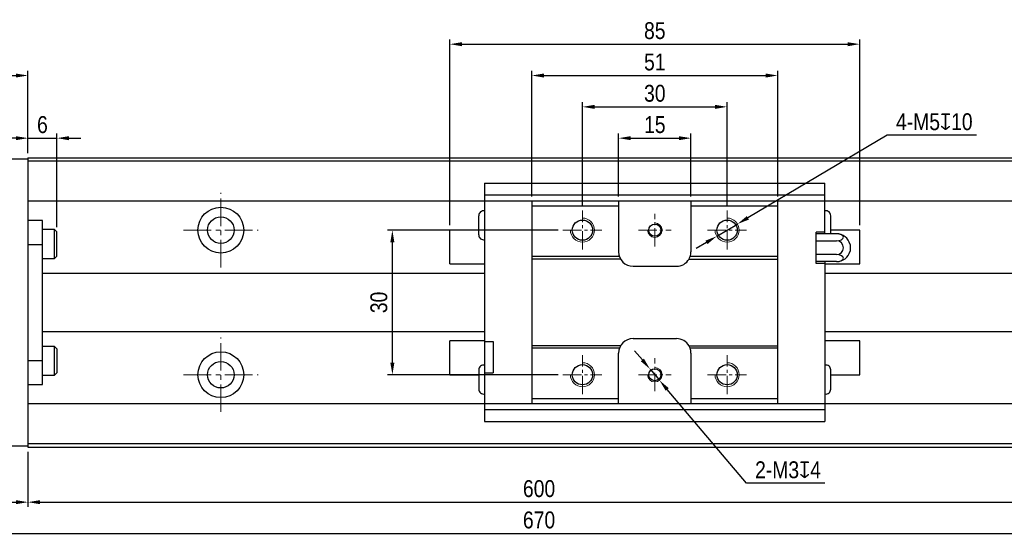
# Model space of a CAD drawing. Header units: millimetres. Extents: x 100 to 3612, y -424 to 856.
# Tile 39 of 45: x 3190 to 3394, y -289 to -181. Entities that reach past the tile are written whole.
import ezdxf

# ---------------------------------------------------------------- set-up
doc = ezdxf.new("R2010")
doc.units = ezdxf.units.MM
doc.linetypes.add('CENTER2', pattern=[28.575, 19.05, -3.175, 3.175, -3.175])
doc.layers.get('Defpoints').update_dxf_attribs({"lineweight": 13})
for name, color, linetype, lineweight in [('小粗', 7, 'Continuous', 25), ('标注', 3, 'Continuous', 13), ('点划线', 1, 'CENTER2', 13)]:
    doc.layers.add(name, color=color, linetype=linetype, lineweight=lineweight)
doc.styles.add('3.5', font='ARIALN.TTF', dxfattribs={"height": 3.5})
doc.dimstyles.new('A4—对齐', dxfattribs={"dimtxt": 3.5, "dimasz": 2.5, "dimexe": 1, "dimexo": 1, "dimgap": 1, "dimtad": 1, "dimdec": 1, "dimzin": 9, "dimdsep": 46, "dimtxsty": '3.5', "dimcen": 2.5, "dimadec": 0, "dimazin": 0, "dimtm": 1e-09, "dimtfac": 1, "dimtdec": 1, "dimtmove": 0, "dimatfit": 3, "dimfxl": 0, "dimtolj": 1, "dimarcsym": 0})
doc.dimstyles.new('A4—水平', dxfattribs={"dimtxt": 3.5, "dimasz": 2.5, "dimexe": 2, "dimexo": 1, "dimgap": 1, "dimtad": 1, "dimtih": 1, "dimtoh": 1, "dimdec": 1, "dimzin": 12, "dimdsep": 46, "dimtxsty": '3.5', "dimcen": 2.5, "dimadec": 0, "dimazin": 0, "dimtm": 1e-09, "dimtfac": 1, "dimtdec": 1, "dimtmove": 0, "dimatfit": 3, "dimfxl": 0, "dimtolj": 1, "dimarcsym": 0})

# ---------------------------------------------------------------- blocks, each defined once
blk = doc.blocks.new('*D855')
at = {"layer": 'Defpoints', "color": 0, "transparency": 16777216}
for p in [(3336.98, -199.41), (3306.98, -220.94), (3336.98, -220.94)]:
    blk.add_point(p, dxfattribs=at)
at = {"layer": '标注', "color": 0, "lineweight": -2, "transparency": 16777216}
for p, q in [((3306.98, -219.94), (3306.98, -198.41)), ((3309.48, -199.41), (3334.48, -199.41)), ((3336.98, -219.94), (3336.98, -198.41))]:
    blk.add_line(p, q, dxfattribs=at)
at = {"layer": '标注', "color": 0, "transparency": 16777216}
for points in [[(3309.48, -199), (3309.48, -199.83), (3306.98, -199.41)], [(3334.48, -199), (3334.48, -199.83), (3336.98, -199.41)]]:
    blk.add_solid(points, dxfattribs=at)
at = {"layer": '标注', "color": 0, "transparency": 16777216, "insert": (3321.98, -196.62), "char_height": 3.5, "attachment_point": 5, "style": '3.5'}
blk.add_mtext('\\A1;30', dxfattribs=at)
blk = doc.blocks.new('*D856')
at = {"layer": 'Defpoints', "color": 0, "transparency": 16777216}
for p in [(3364.48, -186.41), (3279.48, -224.99), (3364.48, -224.99)]:
    blk.add_point(p, dxfattribs=at)
at = {"layer": '标注', "color": 0, "lineweight": -2, "transparency": 16777216}
for p, q in [((3279.48, -223.99), (3279.48, -185.41)), ((3364.48, -223.99), (3364.48, -185.41)), ((3281.98, -186.41), (3361.98, -186.41))]:
    blk.add_line(p, q, dxfattribs=at)
at = {"layer": '标注', "color": 0, "transparency": 16777216}
for points in [[(3281.98, -186), (3281.98, -186.83), (3279.48, -186.41)], [(3361.98, -186), (3361.98, -186.83), (3364.48, -186.41)]]:
    blk.add_solid(points, dxfattribs=at)
at = {"layer": '标注', "color": 0, "transparency": 16777216, "insert": (3321.98, -183.62), "char_height": 3.5, "attachment_point": 5, "style": '3.5'}
blk.add_mtext('\\A1;85', dxfattribs=at)
blk = doc.blocks.new('*D858')
at = {"layer": 'Defpoints', "color": 0, "transparency": 16777216}
for p in [(3267.56, -224.99), (3302.94, -224.99), (3302.94, -254.99)]:
    blk.add_point(p, dxfattribs=at)
at = {"layer": '标注', "color": 0, "lineweight": -2, "transparency": 16777216}
for p, q in [((3301.94, -224.99), (3266.56, -224.99)), ((3267.56, -252.49), (3267.56, -227.49)), ((3301.94, -254.99), (3266.56, -254.99))]:
    blk.add_line(p, q, dxfattribs=at)
at = {"layer": '标注', "color": 0, "transparency": 16777216}
for points in [[(3267.14, -227.49), (3267.97, -227.49), (3267.56, -224.99)], [(3267.14, -252.49), (3267.97, -252.49), (3267.56, -254.99)]]:
    blk.add_solid(points, dxfattribs=at)
at = {"layer": '标注', "color": 0, "transparency": 16777216, "insert": (3264.77, -239.99), "char_height": 3.5, "attachment_point": 5, "rotation": 90, "style": '3.5'}
blk.add_mtext('\\A1;30', dxfattribs=at)
blk = doc.blocks.new('*D859')
at = {"layer": 'Defpoints', "color": 0, "transparency": 16777216}
for p in [(3329.48, -205.91), (3314.48, -218.99), (3329.48, -218.99)]:
    blk.add_point(p, dxfattribs=at)
at = {"layer": '标注', "color": 0, "lineweight": -2, "transparency": 16777216}
for p, q in [((3314.48, -217.99), (3314.48, -204.91)), ((3316.98, -205.91), (3326.98, -205.91)), ((3329.48, -217.99), (3329.48, -204.91))]:
    blk.add_line(p, q, dxfattribs=at)
at = {"layer": '标注', "color": 0, "transparency": 16777216}
for points in [[(3316.98, -205.5), (3316.98, -206.33), (3314.48, -205.91)], [(3326.98, -205.5), (3326.98, -206.33), (3329.48, -205.91)]]:
    blk.add_solid(points, dxfattribs=at)
at = {"layer": '标注', "color": 0, "transparency": 16777216, "insert": (3321.98, -203.12), "char_height": 3.5, "attachment_point": 5, "style": '3.5'}
blk.add_mtext('\\A1;15', dxfattribs=at)
blk = doc.blocks.new('*D860')
at = {"layer": 'Defpoints', "color": 0, "transparency": 16777216}
for p in [(3347.48, -192.91), (3296.48, -218.99), (3347.48, -218.99)]:
    blk.add_point(p, dxfattribs=at)
at = {"layer": '标注', "color": 0, "lineweight": -2, "transparency": 16777216}
for p, q in [((3296.48, -217.99), (3296.48, -191.91)), ((3347.48, -217.99), (3347.48, -191.91)), ((3298.98, -192.91), (3344.98, -192.91))]:
    blk.add_line(p, q, dxfattribs=at)
at = {"layer": '标注', "color": 0, "transparency": 16777216}
for points in [[(3298.98, -192.5), (3298.98, -193.33), (3296.48, -192.91)], [(3344.98, -192.5), (3344.98, -193.33), (3347.48, -192.91)]]:
    blk.add_solid(points, dxfattribs=at)
at = {"layer": '标注', "color": 0, "transparency": 16777216, "insert": (3321.98, -190.12), "char_height": 3.5, "attachment_point": 5, "style": '3.5'}
blk.add_mtext('\\A1;51', dxfattribs=at)
blk = doc.blocks.new('*D861')
at = {"layer": 'Defpoints', "color": 0, "transparency": 16777216}
for p in [(3339.13, -223.72), (3334.83, -226.26)]:
    blk.add_point(p, dxfattribs=at)
at = {"layer": '标注', "color": 0, "lineweight": -2, "transparency": 16777216}
for p, q in [((3370.19, -205.31), (3341.28, -222.44)), ((3388.71, -205.31), (3370.19, -205.31)), ((3334.83, -226.26), (3339.13, -223.72)), ((3332.68, -227.54), (3330.53, -228.81))]:
    blk.add_line(p, q, dxfattribs=at)
at = {"layer": '标注', "color": 0, "transparency": 16777216}
for points in [[(3341.07, -222.08), (3341.5, -222.8), (3339.13, -223.72)], [(3332.47, -227.18), (3332.89, -227.9), (3334.83, -226.26)]]:
    blk.add_solid(points, dxfattribs=at)
at = {"layer": '标注', "color": 0, "transparency": 16777216, "insert": (3379.95, -202.52), "char_height": 3.5, "attachment_point": 5, "style": '3.5'}
blk.add_mtext('\\A1;4-M5{\\Fgdt|c134;x}10', dxfattribs=at)
blk = doc.blocks.new('*D862')
at = {"layer": 'Defpoints', "color": 0, "transparency": 16777216}
for p in [(3321.02, -253.84), (3322.95, -256.14)]:
    blk.add_point(p, dxfattribs=at)
at = {"layer": '标注', "color": 0, "lineweight": -2, "transparency": 16777216}
for p, q in [((3319.41, -251.93), (3317.79, -250.02)), ((3321.02, -253.84), (3322.95, -256.14)), ((3340.97, -277.52), (3324.56, -258.05)), ((3357.22, -277.52), (3340.97, -277.52))]:
    blk.add_line(p, q, dxfattribs=at)
at = {"layer": '标注', "color": 0, "transparency": 16777216}
for points in [[(3319.72, -251.66), (3319.09, -252.2), (3321.02, -253.84)], [(3324.88, -257.78), (3324.24, -258.32), (3322.95, -256.14)]]:
    blk.add_solid(points, dxfattribs=at)
at = {"layer": '标注', "color": 0, "transparency": 16777216, "insert": (3349.61, -274.73), "char_height": 3.5, "attachment_point": 5, "style": '3.5'}
blk.add_mtext('\\A1;2-M3{\\Fgdt|c134;x}4', dxfattribs=at)
blk = doc.blocks.new('*D887')
at = {"layer": 'Defpoints', "color": 0, "transparency": 16777216}
for p in [(3197.98, -205.91), (3191.98, -209.99), (3197.98, -225.37)]:
    blk.add_point(p, dxfattribs=at)
at = {"layer": '标注', "color": 0, "lineweight": -2, "transparency": 16777216}
for p, q in [((3189.48, -205.91), (3186.98, -205.91)), ((3191.98, -208.99), (3191.98, -204.91)), ((3191.98, -205.91), (3197.98, -205.91)), ((3197.98, -224.37), (3197.98, -204.91)), ((3200.48, -205.91), (3202.98, -205.91))]:
    blk.add_line(p, q, dxfattribs=at)
at = {"layer": '标注', "color": 0, "transparency": 16777216}
for points in [[(3189.48, -205.5), (3189.48, -206.33), (3191.98, -205.91)], [(3200.48, -205.5), (3200.48, -206.33), (3197.98, -205.91)]]:
    blk.add_solid(points, dxfattribs=at)
at = {"layer": '标注', "color": 0, "transparency": 16777216, "insert": (3194.98, -203.12), "char_height": 3.5, "attachment_point": 5, "style": '3.5'}
blk.add_mtext('\\A1;6', dxfattribs=at)
blk = doc.blocks.new('*D891')
at = {"layer": 'Defpoints', "color": 0, "transparency": 16777216}
for p in [(3132.98, -269.79), (3191.98, -269.99), (3191.98, -281.43)]:
    blk.add_point(p, dxfattribs=at)
at = {"layer": '标注', "color": 0, "lineweight": -2, "transparency": 16777216}
for p, q in [((3132.98, -270.79), (3132.98, -282.43)), ((3191.98, -270.99), (3191.98, -282.43)), ((3135.48, -281.43), (3189.48, -281.43))]:
    blk.add_line(p, q, dxfattribs=at)
at = {"layer": '标注', "color": 0, "transparency": 16777216}
for points in [[(3135.48, -281.01), (3135.48, -281.85), (3132.98, -281.43)], [(3189.48, -281.01), (3189.48, -281.85), (3191.98, -281.43)]]:
    blk.add_solid(points, dxfattribs=at)
at = {"layer": '标注', "color": 0, "transparency": 16777216, "insert": (3162.48, -278.64), "char_height": 3.5, "attachment_point": 5, "style": '3.5'}
blk.add_mtext('\\A1;59', dxfattribs=at)
blk = doc.blocks.new('*D892')
at = {"layer": 'Defpoints', "color": 0, "transparency": 16777216}
for p in [(3462.98, -269.29), (3132.98, -269.79), (3462.98, -287.93)]:
    blk.add_point(p, dxfattribs=at)
at = {"layer": '标注', "color": 0, "lineweight": -2, "transparency": 16777216}
for p, q in [((3132.98, -270.79), (3132.98, -288.93)), ((3462.98, -270.29), (3462.98, -288.93)), ((3135.48, -287.93), (3460.48, -287.93))]:
    blk.add_line(p, q, dxfattribs=at)
at = {"layer": '标注', "color": 0, "transparency": 16777216}
for points in [[(3135.48, -287.51), (3135.48, -288.35), (3132.98, -287.93)], [(3460.48, -287.51), (3460.48, -288.35), (3462.98, -287.93)]]:
    blk.add_solid(points, dxfattribs=at)
at = {"layer": '标注', "color": 0, "transparency": 16777216, "insert": (3297.98, -285.14), "char_height": 3.5, "width": 25.9299, "attachment_point": 5, "style": '3.5'}
blk.add_mtext('\\A1;670', dxfattribs=at)
blk = doc.blocks.new('*D893')
at = {"layer": 'Defpoints', "color": 0, "transparency": 16777216}
for p in [(3191.98, -269.99), (3451.98, -269.99), (3451.98, -281.43)]:
    blk.add_point(p, dxfattribs=at)
at = {"layer": '标注', "color": 0, "lineweight": -2, "transparency": 16777216}
for p, q in [((3191.98, -270.99), (3191.98, -282.43)), ((3451.98, -270.99), (3451.98, -282.43)), ((3194.48, -281.43), (3449.48, -281.43))]:
    blk.add_line(p, q, dxfattribs=at)
at = {"layer": '标注', "color": 0, "transparency": 16777216}
for points in [[(3194.48, -281.01), (3194.48, -281.85), (3191.98, -281.43)], [(3449.48, -281.01), (3449.48, -281.85), (3451.98, -281.43)]]:
    blk.add_solid(points, dxfattribs=at)
at = {"layer": '标注', "color": 0, "transparency": 16777216, "insert": (3297.98, -278.64), "char_height": 3.5, "width": 18.7578, "attachment_point": 5, "style": '3.5'}
blk.add_mtext('\\A1;600', dxfattribs=at)
blk = doc.blocks.new('*D897')
at = {"layer": 'Defpoints', "color": 0, "transparency": 16777216}
for p in [(3191.98, -192.91), (3191.98, -209.99), (3173.48, -222.49)]:
    blk.add_point(p, dxfattribs=at)
at = {"layer": '标注', "color": 0, "lineweight": -2, "transparency": 16777216}
for p, q in [((3173.48, -221.49), (3173.48, -191.91)), ((3191.98, -208.99), (3191.98, -191.91)), ((3175.98, -192.91), (3189.48, -192.91))]:
    blk.add_line(p, q, dxfattribs=at)
at = {"layer": '标注', "color": 0, "transparency": 16777216}
for points in [[(3175.98, -192.5), (3175.98, -193.33), (3173.48, -192.91)], [(3189.48, -192.5), (3189.48, -193.33), (3191.98, -192.91)]]:
    blk.add_solid(points, dxfattribs=at)
at = {"layer": '标注', "color": 0, "transparency": 16777216, "insert": (3182.73, -190.12), "char_height": 3.5, "attachment_point": 5, "style": '3.5'}
blk.add_mtext('\\A1;18.5', dxfattribs=at)
blk = doc.blocks.new('*D898')
at = {"layer": 'Defpoints', "color": 0, "transparency": 16777216}
for p in [(3336.98, -199.41), (3306.98, -220.94), (3336.98, -220.94)]:
    blk.add_point(p, dxfattribs=at)
at = {"layer": '标注', "color": 0, "lineweight": -2, "transparency": 16777216}
for p, q in [((3306.98, -219.94), (3306.98, -198.41)), ((3309.48, -199.41), (3334.48, -199.41)), ((3336.98, -219.94), (3336.98, -198.41))]:
    blk.add_line(p, q, dxfattribs=at)
at = {"layer": '标注', "color": 0, "transparency": 16777216}
for points in [[(3309.48, -199), (3309.48, -199.83), (3306.98, -199.41)], [(3334.48, -199), (3334.48, -199.83), (3336.98, -199.41)]]:
    blk.add_solid(points, dxfattribs=at)
at = {"layer": '标注', "color": 0, "transparency": 16777216, "insert": (3321.98, -196.62), "char_height": 3.5, "attachment_point": 5, "style": '3.5'}
blk.add_mtext('\\A1;30', dxfattribs=at)
blk = doc.blocks.new('*D899')
at = {"layer": 'Defpoints', "color": 0, "transparency": 16777216}
for p in [(3364.48, -186.41), (3279.48, -224.99), (3364.48, -224.99)]:
    blk.add_point(p, dxfattribs=at)
at = {"layer": '标注', "color": 0, "lineweight": -2, "transparency": 16777216}
for p, q in [((3279.48, -223.99), (3279.48, -185.41)), ((3364.48, -223.99), (3364.48, -185.41)), ((3281.98, -186.41), (3361.98, -186.41))]:
    blk.add_line(p, q, dxfattribs=at)
at = {"layer": '标注', "color": 0, "transparency": 16777216}
for points in [[(3281.98, -186), (3281.98, -186.83), (3279.48, -186.41)], [(3361.98, -186), (3361.98, -186.83), (3364.48, -186.41)]]:
    blk.add_solid(points, dxfattribs=at)
at = {"layer": '标注', "color": 0, "transparency": 16777216, "insert": (3321.98, -183.62), "char_height": 3.5, "attachment_point": 5, "style": '3.5'}
blk.add_mtext('\\A1;85', dxfattribs=at)
blk = doc.blocks.new('*D901')
at = {"layer": 'Defpoints', "color": 0, "transparency": 16777216}
for p in [(3267.56, -224.99), (3302.94, -224.99), (3302.94, -254.99)]:
    blk.add_point(p, dxfattribs=at)
at = {"layer": '标注', "color": 0, "lineweight": -2, "transparency": 16777216}
for p, q in [((3301.94, -224.99), (3266.56, -224.99)), ((3267.56, -252.49), (3267.56, -227.49)), ((3301.94, -254.99), (3266.56, -254.99))]:
    blk.add_line(p, q, dxfattribs=at)
at = {"layer": '标注', "color": 0, "transparency": 16777216}
for points in [[(3267.14, -227.49), (3267.97, -227.49), (3267.56, -224.99)], [(3267.14, -252.49), (3267.97, -252.49), (3267.56, -254.99)]]:
    blk.add_solid(points, dxfattribs=at)
at = {"layer": '标注', "color": 0, "transparency": 16777216, "insert": (3264.77, -239.99), "char_height": 3.5, "attachment_point": 5, "rotation": 90, "style": '3.5'}
blk.add_mtext('\\A1;30', dxfattribs=at)
blk = doc.blocks.new('*D902')
at = {"layer": 'Defpoints', "color": 0, "transparency": 16777216}
for p in [(3329.48, -205.91), (3314.48, -218.99), (3329.48, -218.99)]:
    blk.add_point(p, dxfattribs=at)
at = {"layer": '标注', "color": 0, "lineweight": -2, "transparency": 16777216}
for p, q in [((3314.48, -217.99), (3314.48, -204.91)), ((3316.98, -205.91), (3326.98, -205.91)), ((3329.48, -217.99), (3329.48, -204.91))]:
    blk.add_line(p, q, dxfattribs=at)
at = {"layer": '标注', "color": 0, "transparency": 16777216}
for points in [[(3316.98, -205.5), (3316.98, -206.33), (3314.48, -205.91)], [(3326.98, -205.5), (3326.98, -206.33), (3329.48, -205.91)]]:
    blk.add_solid(points, dxfattribs=at)
at = {"layer": '标注', "color": 0, "transparency": 16777216, "insert": (3321.98, -203.12), "char_height": 3.5, "attachment_point": 5, "style": '3.5'}
blk.add_mtext('\\A1;15', dxfattribs=at)
blk = doc.blocks.new('*D903')
at = {"layer": 'Defpoints', "color": 0, "transparency": 16777216}
for p in [(3347.48, -192.91), (3296.48, -218.99), (3347.48, -218.99)]:
    blk.add_point(p, dxfattribs=at)
at = {"layer": '标注', "color": 0, "lineweight": -2, "transparency": 16777216}
for p, q in [((3296.48, -217.99), (3296.48, -191.91)), ((3347.48, -217.99), (3347.48, -191.91)), ((3298.98, -192.91), (3344.98, -192.91))]:
    blk.add_line(p, q, dxfattribs=at)
at = {"layer": '标注', "color": 0, "transparency": 16777216}
for points in [[(3298.98, -192.5), (3298.98, -193.33), (3296.48, -192.91)], [(3344.98, -192.5), (3344.98, -193.33), (3347.48, -192.91)]]:
    blk.add_solid(points, dxfattribs=at)
at = {"layer": '标注', "color": 0, "transparency": 16777216, "insert": (3321.98, -190.12), "char_height": 3.5, "attachment_point": 5, "style": '3.5'}
blk.add_mtext('\\A1;51', dxfattribs=at)
blk = doc.blocks.new('*D904')
at = {"layer": 'Defpoints', "color": 0, "transparency": 16777216}
for p in [(3339.13, -223.72), (3334.83, -226.26)]:
    blk.add_point(p, dxfattribs=at)
at = {"layer": '标注', "color": 0, "lineweight": -2, "transparency": 16777216}
for p, q in [((3370.19, -205.31), (3341.28, -222.44)), ((3388.71, -205.31), (3370.19, -205.31)), ((3334.83, -226.26), (3339.13, -223.72)), ((3332.68, -227.54), (3330.53, -228.81))]:
    blk.add_line(p, q, dxfattribs=at)
at = {"layer": '标注', "color": 0, "transparency": 16777216}
for points in [[(3341.07, -222.08), (3341.5, -222.8), (3339.13, -223.72)], [(3332.47, -227.18), (3332.89, -227.9), (3334.83, -226.26)]]:
    blk.add_solid(points, dxfattribs=at)
at = {"layer": '标注', "color": 0, "transparency": 16777216, "insert": (3379.95, -202.52), "char_height": 3.5, "attachment_point": 5, "style": '3.5'}
blk.add_mtext('\\A1;4-M5{\\Fgdt|c134;x}10', dxfattribs=at)
blk = doc.blocks.new('*D905')
at = {"layer": 'Defpoints', "color": 0, "transparency": 16777216}
for p in [(3321.02, -253.84), (3322.95, -256.14)]:
    blk.add_point(p, dxfattribs=at)
at = {"layer": '标注', "color": 0, "lineweight": -2, "transparency": 16777216}
for p, q in [((3319.41, -251.93), (3317.79, -250.02)), ((3321.02, -253.84), (3322.95, -256.14)), ((3340.97, -277.52), (3324.56, -258.05)), ((3357.22, -277.52), (3340.97, -277.52))]:
    blk.add_line(p, q, dxfattribs=at)
at = {"layer": '标注', "color": 0, "transparency": 16777216}
for points in [[(3319.72, -251.66), (3319.09, -252.2), (3321.02, -253.84)], [(3324.88, -257.78), (3324.24, -258.32), (3322.95, -256.14)]]:
    blk.add_solid(points, dxfattribs=at)
at = {"layer": '标注', "color": 0, "transparency": 16777216, "insert": (3349.61, -274.73), "char_height": 3.5, "attachment_point": 5, "style": '3.5'}
blk.add_mtext('\\A1;2-M3{\\Fgdt|c134;x}4', dxfattribs=at)

msp = doc.modelspace()

# ---------------------------------------------------------------- linework, layer by layer
at = {"layer": '小粗'}
for p, q in [((3132.98, -210.19), (3191.98, -210.19)), ((3191.98, -209.99), (3451.98, -209.99)), ((3191.98, -209.99), (3191.98, -269.99)), ((3191.98, -210.64), (3451.98, -210.64)), ((3286.68, -215.27), (3286.68, -264.71)), ((3286.68, -215.27), (3357.28, -215.27)), ((3286.68, -215.27), (3286.68, -264.71)), ((3286.68, -215.27), (3357.28, -215.27)), ((3357.28, -225.75), (3357.28, -215.27)), ((3357.28, -225.75), (3357.28, -215.27)), ((3357.28, -217.76), (3286.68, -217.76)), ((3357.28, -217.76), (3286.68, -217.76)), ((3451.98, -218.99), (3191.98, -218.99)), ((3296.48, -218.99), (3296.48, -260.99)), ((3296.48, -218.99), (3296.48, -260.99)), ((3314.48, -219.99), (3296.48, -219.99)), ((3314.48, -219.99), (3296.48, -219.99)), ((3314.48, -218.99), (3314.48, -229.49)), ((3314.48, -218.99), (3314.48, -229.49)), ((3329.48, -218.99), (3329.48, -229.49)), ((3329.48, -218.99), (3329.48, -229.49)), ((3347.48, -219.99), (3329.48, -219.99)), ((3347.48, -219.99), (3329.48, -219.99)), ((3347.48, -260.99), (3347.48, -218.99)), ((3347.48, -260.99), (3347.48, -218.99)), ((3285.48, -225.99), (3285.48, -221.99)), ((3285.48, -225.99), (3285.48, -221.99)), ((3358.48, -225.75), (3358.48, -221.99)), ((3358.48, -225.75), (3358.48, -221.99)), ((3194.98, -222.99), (3191.98, -222.99)), ((3194.98, -256.99), (3194.98, -222.99)), ((3197.48, -224.87), (3194.98, -224.87)), ((3197.98, -225.37), (3197.48, -224.87)), ((3197.48, -230.87), (3197.48, -224.87)), ((3197.98, -230.37), (3197.98, -225.37)), ((3279.48, -231.99), (3279.48, -224.99)), ((3285.48, -224.99), (3279.48, -224.99)), ((3279.48, -231.99), (3279.48, -224.99)), ((3355.48, -231.89), (3355.48, -225.39)), ((3357.28, -225.39), (3355.48, -225.39)), ((3355.48, -231.89), (3355.48, -225.39)), ((3357.28, -225.39), (3355.48, -225.39)), ((3359.68, -225.75), (3355.48, -225.75)), ((3359.68, -225.75), (3355.48, -225.75)), ((3364.48, -224.99), (3358.48, -224.99)), ((3364.48, -231.99), (3364.48, -224.99)), ((3364.48, -231.99), (3364.48, -224.99)), ((3191.98, -227.95), (3194.98, -227.95)), ((3355.48, -227.2), (3359.68, -227.2)), ((3355.48, -227.2), (3359.68, -227.2)), ((3362.48, -227.94), (3362.48, -229.34)), ((3362.48, -227.94), (3362.48, -229.34)), ((3197.48, -230.87), (3197.98, -230.37)), ((3314.65, -230.49), (3296.48, -230.49)), ((3314.65, -230.49), (3296.48, -230.49)), ((3347.48, -230.49), (3329.31, -230.49)), ((3347.48, -230.49), (3329.31, -230.49)), ((3359.69, -230.08), (3355.48, -230.08)), ((3359.69, -230.08), (3355.48, -230.08)), ((3194.98, -230.87), (3197.48, -230.87)), ((3279.48, -231.99), (3286.68, -231.99)), ((3314.89, -230.99), (3296.48, -230.99)), ((3314.89, -230.99), (3296.48, -230.99)), ((3317.48, -232.49), (3326.48, -232.49)), ((3317.48, -232.49), (3326.48, -232.49)), ((3329.08, -230.99), (3347.48, -230.99)), ((3329.08, -230.99), (3347.48, -230.99)), ((3359.68, -231.53), (3355.48, -231.53)), ((3359.68, -231.53), (3355.48, -231.53)), ((3357.28, -231.89), (3355.48, -231.89)), ((3357.28, -231.89), (3355.48, -231.89)), ((3357.28, -231.53), (3357.28, -264.71)), ((3357.28, -231.53), (3357.28, -264.71)), ((3357.28, -231.99), (3364.48, -231.99)), ((3286.69, -233.99), (3194.98, -233.99)), ((3451.98, -233.99), (3357.28, -233.99)), ((3194.98, -245.99), (3286.69, -245.99)), ((3357.28, -245.99), (3451.98, -245.99)), ((3197.48, -249.11), (3194.98, -249.11)), ((3197.98, -249.61), (3197.48, -249.11)), ((3197.48, -255.11), (3197.48, -249.11)), ((3279.48, -254.99), (3279.48, -247.99)), ((3286.68, -247.99), (3279.48, -247.99)), ((3279.48, -254.99), (3279.48, -247.99)), ((3286.68, -248.09), (3288.48, -248.09)), ((3286.68, -248.09), (3288.48, -248.09)), ((3288.48, -248.09), (3288.48, -254.59)), ((3288.48, -248.09), (3288.48, -254.59)), ((3314.89, -248.99), (3296.48, -248.99)), ((3314.89, -248.99), (3296.48, -248.99)), ((3317.48, -247.49), (3326.48, -247.49)), ((3317.48, -247.49), (3326.48, -247.49)), ((3329.08, -248.99), (3347.48, -248.99)), ((3329.08, -248.99), (3347.48, -248.99)), ((3364.48, -247.99), (3357.28, -247.99)), ((3364.48, -254.99), (3364.48, -247.99)), ((3364.48, -254.99), (3364.48, -247.99)), ((3197.98, -249.61), (3197.98, -254.61)), ((3314.65, -249.49), (3296.48, -249.49)), ((3314.65, -249.49), (3296.48, -249.49)), ((3314.48, -260.99), (3314.48, -250.49)), ((3314.48, -260.99), (3314.48, -250.49)), ((3347.48, -249.49), (3329.31, -249.49)), ((3347.48, -249.49), (3329.31, -249.49)), ((3329.48, -250.49), (3329.48, -260.99)), ((3329.48, -250.49), (3329.48, -260.99)), ((3191.98, -252.03), (3194.98, -252.03)), ((3194.98, -255.11), (3197.48, -255.11)), ((3197.48, -255.11), (3197.98, -254.61)), ((3279.48, -254.99), (3285.48, -254.99)), ((3285.48, -253.99), (3285.48, -257.99)), ((3285.48, -253.99), (3285.48, -257.99)), ((3286.68, -254.59), (3288.48, -254.59)), ((3286.68, -254.59), (3288.48, -254.59)), ((3358.48, -257.99), (3358.48, -253.99)), ((3358.48, -257.99), (3358.48, -253.99)), ((3358.48, -254.99), (3364.48, -254.99)), ((3191.98, -256.99), (3194.98, -256.99)), ((3191.98, -260.99), (3451.98, -260.99)), ((3314.48, -259.99), (3296.48, -259.99)), ((3314.48, -259.99), (3296.48, -259.99)), ((3347.48, -259.99), (3329.48, -259.99)), ((3347.48, -259.99), (3329.48, -259.99)), ((3286.68, -262.22), (3357.28, -262.22)), ((3286.68, -262.22), (3357.28, -262.22)), ((3286.68, -264.71), (3357.28, -264.71)), ((3286.68, -264.71), (3357.28, -264.71)), ((3451.98, -269.34), (3191.98, -269.34)), ((3191.98, -269.79), (3132.98, -269.79)), ((3191.98, -269.99), (3451.98, -269.99))]:
    msp.add_line(p, q, dxfattribs=at)
for centre, radius in [((3231.98, -224.99), 4.75), ((3231.98, -224.99), 4.75), ((3231.98, -224.99), 2.75), ((3231.98, -224.99), 2.75), ((3306.98, -224.99), 2.1), ((3306.98, -224.99), 2.1), ((3321.98, -224.99), 1.25), ((3321.98, -224.99), 1.25), ((3336.98, -224.99), 2.1), ((3336.98, -224.99), 2.1), ((3231.98, -254.99), 4.75), ((3231.98, -254.99), 4.75), ((3231.98, -254.99), 2.75), ((3231.98, -254.99), 2.75), ((3306.98, -254.99), 2.1), ((3306.98, -254.99), 2.1), ((3336.98, -254.99), 2.1), ((3336.98, -254.99), 2.1), ((3321.98, -254.99), 1.25), ((3321.98, -254.99), 1.25)]:
    msp.add_circle(centre, radius, dxfattribs=at)
for centre, radius, start, end in [((3286.48, -221.99), 1, 78.463, 180.0001), ((3286.48, -221.99), 1, 78.463, 180.0001), ((3357.48, -221.99), 1, 359.9999, 101.537), ((3357.48, -221.99), 1, 359.9999, 101.537), ((3286.48, -225.99), 1, 179.9999, 281.537), ((3286.48, -225.99), 1, 179.9999, 281.537), ((3359.68, -228.64), 2.89, 14.082, 89.9713), ((3359.68, -228.64), 2.89, 14.082, 89.9713), ((3359.68, -228.64), 1.44, 270.1017, 90.0043), ((3359.68, -228.64), 1.44, 270.1017, 90.0043), ((3317.48, -229.49), 3, 180, 270), ((3317.48, -229.49), 3, 180, 270), ((3326.48, -229.49), 3, 340.5288, 0), ((3326.48, -229.49), 3, 340.5288, 0), ((3359.68, -228.64), 2.89, 270, 345.918), ((3359.68, -228.64), 2.89, 270, 345.918), ((3326.48, -229.49), 3, 270, 330), ((3326.48, -229.49), 3, 270, 330), ((3317.48, -250.49), 3, 90, 180), ((3317.48, -250.49), 3, 90, 180), ((3326.48, -250.49), 3, 30, 90), ((3326.48, -250.49), 3, 30, 90), ((3326.48, -250.49), 3, 0, 19.4712), ((3326.48, -250.49), 3, 0, 19.4712), ((3286.48, -253.99), 1, 78.463, 180.0001), ((3286.48, -253.99), 1, 78.463, 180.0001), ((3357.48, -253.99), 1, 359.9999, 101.537), ((3357.48, -253.99), 1, 359.9999, 101.537), ((3286.48, -257.99), 1, 179.9999, 281.537), ((3286.48, -257.99), 1, 179.9999, 281.537), ((3357.48, -257.99), 1, 258.463, 0.0001), ((3357.48, -257.99), 1, 258.463, 0.0001)]:
    msp.add_arc(centre, radius, start, end, dxfattribs=at)
for centre, major_axis, ratio, start_param, end_param in [((3359.68, -226.47), (1.44, 0), 0.5, 4.712313, 7.852981), ((3359.68, -226.47), (1.44, 0), 0.5, 4.712313, 7.852981), ((3326.48, -229.49), (3, 0), 1, 5.759587, 5.943348), ((3326.48, -229.49), (3, 0), 1, 5.759587, 5.943348), ((3359.68, -230.8), (-1.44, 0), 0.5, 1.570197, 4.710613), ((3359.68, -230.8), (-1.44, 0), 0.5, 1.570197, 4.710613), ((3326.48, -250.49), (3, 0), 1, 0.339837, 0.523599), ((3326.48, -250.49), (3, 0), 1, 0.339837, 0.523599)]:
    msp.add_ellipse(centre, major_axis=major_axis, ratio=ratio, start_param=start_param, end_param=end_param, dxfattribs=at)
at = {"layer": '标注'}
for centre, radius in [((3306.98, -224.99), 2.5), ((3306.98, -224.99), 2.5), ((3336.98, -224.99), 2.5), ((3336.98, -224.99), 2.5), ((3321.98, -224.99), 1.5), ((3321.98, -224.99), 1.5), ((3306.98, -254.99), 2.5), ((3306.98, -254.99), 2.5), ((3336.98, -254.99), 2.5), ((3336.98, -254.99), 2.5), ((3321.98, -254.99), 1.5), ((3321.98, -254.99), 1.5)]:
    msp.add_arc(centre, radius, 180, 90, dxfattribs=at)
at = {"layer": '点划线', "ltscale": 0.3}
for p, q in [((3231.98, -232.71), (3231.98, -217.27)), ((3231.98, -232.71), (3231.98, -217.27)), ((3224.27, -224.99), (3239.7, -224.99)), ((3224.27, -224.99), (3239.7, -224.99)), ((3231.98, -262.71), (3231.98, -247.27)), ((3231.98, -262.71), (3231.98, -247.27)), ((3224.27, -254.99), (3239.7, -254.99)), ((3224.27, -254.99), (3239.7, -254.99))]:
    msp.add_line(p, q, dxfattribs=at)
at = {"layer": '点划线', "ltscale": 0.2}
for p, q in [((3306.98, -229.03), (3306.98, -220.94)), ((3306.98, -229.03), (3306.98, -220.94)), ((3321.98, -228.4), (3321.98, -221.58)), ((3321.98, -228.4), (3321.98, -221.58)), ((3336.98, -229.03), (3336.98, -220.94)), ((3336.98, -229.03), (3336.98, -220.94)), ((3302.94, -224.99), (3311.03, -224.99)), ((3302.94, -224.99), (3311.03, -224.99)), ((3318.58, -224.99), (3325.39, -224.99)), ((3318.58, -224.99), (3325.39, -224.99)), ((3332.94, -224.99), (3341.03, -224.99)), ((3332.94, -224.99), (3341.03, -224.99)), ((3306.98, -259.03), (3306.98, -250.94)), ((3306.98, -259.03), (3306.98, -250.94)), ((3336.98, -259.03), (3336.98, -250.94)), ((3336.98, -259.03), (3336.98, -250.94)), ((3321.98, -258.4), (3321.98, -251.58)), ((3321.98, -258.4), (3321.98, -251.58)), ((3302.94, -254.99), (3311.03, -254.99)), ((3302.94, -254.99), (3311.03, -254.99)), ((3318.58, -254.99), (3325.39, -254.99)), ((3318.58, -254.99), (3325.39, -254.99)), ((3332.94, -254.99), (3341.03, -254.99)), ((3332.94, -254.99), (3341.03, -254.99))]:
    msp.add_line(p, q, dxfattribs=at)

# ---------------------------------------------------------------- dimensions: what is measured, and where the dimension line sits
at = {"layer": '标注'}
for base, p1, p2, picture, middle in [((3364.48, -186.41), (3279.48, -224.99), (3364.48, -224.99), '*D856', (3321.98, -186.41)), ((3364.48, -186.41), (3279.48, -224.99), (3364.48, -224.99), '*D899', (3321.98, -186.41)), ((3336.98, -199.41), (3306.98, -220.94), (3336.98, -220.94), '*D855', (3321.98, -199.41)), ((3336.98, -199.41), (3306.98, -220.94), (3336.98, -220.94), '*D898', (3321.98, -199.41))]:
    dim = msp.add_linear_dim(base=base, p1=p1, p2=p2, dimstyle='A4—对齐', dxfattribs=at)
    dim.commit()
    dim.dimension.update_dxf_attribs({"geometry": picture, "text_midpoint": middle, "dimtype": 160})
for base, p1, p2, picture, middle in [((3191.98, -192.91), (3173.48, -222.49), (3191.98, -209.99), '*D897', (3182.73, -190.12)), ((3347.48, -192.91), (3296.48, -218.99), (3347.48, -218.99), '*D860', (3321.98, -190.12)), ((3347.48, -192.91), (3296.48, -218.99), (3347.48, -218.99), '*D903', (3321.98, -190.12)), ((3197.98, -205.91), (3191.98, -209.99), (3197.98, -225.37), '*D887', (3194.98, -203.12)), ((3329.48, -205.91), (3314.48, -218.99), (3329.48, -218.99), '*D859', (3321.98, -203.12)), ((3329.48, -205.91), (3314.48, -218.99), (3329.48, -218.99), '*D902', (3321.98, -203.12)), ((3191.98, -281.43), (3132.98, -269.79), (3191.98, -269.99), '*D891', (3162.48, -278.64))]:
    dim = msp.add_linear_dim(base=base, p1=p1, p2=p2, dimstyle='A4—对齐', dxfattribs=at)
    dim.commit()
    dim.dimension.update_dxf_attribs({"geometry": picture, "text_midpoint": middle})
for p1, p2, text, picture, middle in [((3334.83, -226.26), (3339.13, -223.72), '4-M5{\\Fgdt|c134;x}10', '*D861', (3379.95, -205.31)), ((3334.83, -226.26), (3339.13, -223.72), '4-M5{\\Fgdt|c134;x}10', '*D904', (3379.95, -205.31)), ((3321.02, -253.84), (3322.95, -256.14), '2-M3{\\Fgdt|c134;x}4', '*D862', (3349.61, -277.52)), ((3321.02, -253.84), (3322.95, -256.14), '2-M3{\\Fgdt|c134;x}4', '*D905', (3349.61, -277.52))]:
    dim = msp.add_diameter_dim_2p(p1=p1, p2=p2, text=text, dimstyle='A4—水平', dxfattribs=at)
    dim.commit()
    dim.dimension.update_dxf_attribs({"geometry": picture, "text_midpoint": middle, "dimtype": 163})
for picture in ['*D858', '*D901']:
    dim = msp.add_linear_dim(base=(3267.56, -224.99), p1=(3302.94, -254.99), p2=(3302.94, -224.99), angle=90, dimstyle='A4—对齐', dxfattribs=at)
    dim.commit()
    dim.dimension.update_dxf_attribs({"geometry": picture, "text_midpoint": (3264.77, -239.99)})
for base, p1, p2, text, picture, middle in [((3462.98, -287.93), (3132.98, -269.79), (3462.98, -269.29), '670', '*D892', (3297.98, -287.93)), ((3451.98, -281.43), (3191.98, -269.99), (3451.98, -269.99), '600', '*D893', (3297.98, -281.43))]:
    dim = msp.add_linear_dim(base=base, p1=p1, p2=p2, text=text, dimstyle='A4—对齐', dxfattribs=at)
    dim.commit()
    dim.dimension.update_dxf_attribs({"geometry": picture, "text_midpoint": middle, "dimtype": 160})

doc.saveas('drawing.dxf')
